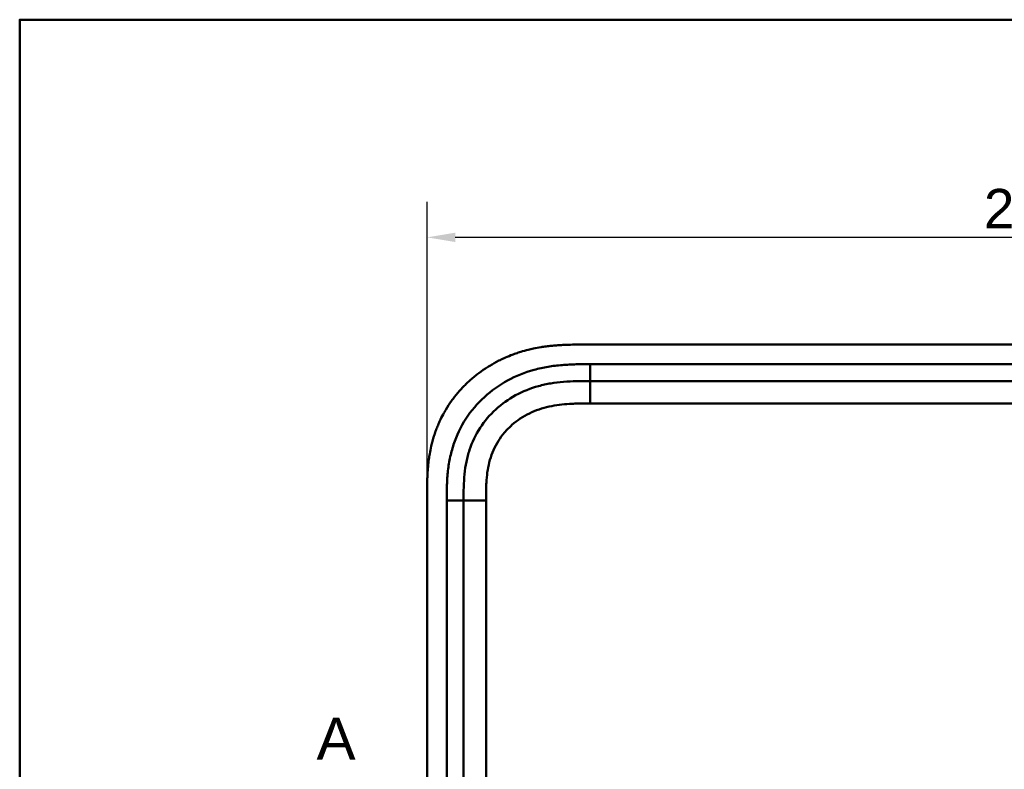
# Model space of a CAD drawing. Header units: millimetres. Extents: x 20 to 833, y 20 to 574.
# Tile 4 of 21: x 20 to 195, y 440 to 574. Entities that reach past the tile are written whole.
import ezdxf

# ---------------------------------------------------------------- set-up
doc = ezdxf.new("R2010")
doc.units = ezdxf.units.MM
doc.header["$LTSCALE"] = 2
for name, color, linetype, lineweight in [('Bemaßungen(DIN)', 7, 'Continuous', 25), ('Schnittansichtslinien(DIN)', 7, 'Continuous', 70), ('Sichtbare Kanten(DIN)', 7, 'Continuous', 50), ('Sichtbare tangentiale Kanten(DIN)', 7, 'Continuous', 50), ('Skizziergeometrie(DIN)', 7, 'Continuous', 50)]:
    doc.layers.add(name, color=color, linetype=linetype, lineweight=lineweight)
doc.styles.add('Aktuell-DINGroßer Text', font='arial.ttf')
doc.styles.add('STANDARD-DIN~0', font='arial.ttf')
doc.dimstyles.new('CAD-LAN', dxfattribs={"dimscale": 2, "dimtxt": 3.5, "dimasz": 2.5, "dimexe": 3.175, "dimexo": 0, "dimgap": 0.8, "dimtad": 1, "dimrnd": 1e-08, "dimtxsty": 'STANDARD-DIN~0', "dimcen": 0.09, "dimdle": 10, "dimclrd": 250, "dimclre": 250, "dimclrt": 250, "dimadec": 0, "dimazin": 2, "dimtfac": 1, "dimtmove": 0, "dimatfit": 3, "dimfxl": 1, "dimtolj": 1, "dimtzin": 0, "dimlwd": 25, "dimlwe": 25, "dimarcsym": 0})

# ---------------------------------------------------------------- blocks, each defined once
blk = doc.blocks.new('Ränder Standardrahmen')
at = {"layer": 'Skizziergeometrie(DIN)', "flags": 128}
blk.add_lwpolyline([(10, 10), (10, 287), (410, 287), (410, 10), (10, 10)], dxfattribs=at)
blk = doc.blocks.new('*D23')
at = {"layer": 'Bemaßungen(DIN)', "color": 250, "linetype": 'Continuous', "lineweight": 25, "true_color": 0x3f3f3f, "transparency": 16777216}
for p, q in [((92.61, 489.3), (92.61, 541.55)), ((306.61, 489.3), (306.61, 541.55)), ((301.61, 535.2), (97.61, 535.2))]:
    blk.add_line(p, q, dxfattribs=at)
at = {"layer": 'Bemaßungen(DIN)', "color": 250, "linetype": 'Continuous', "true_color": 0x3f3f3f, "transparency": 16777216}
for points in [[(97.61, 536.03), (97.61, 534.36), (92.61, 535.2)], [(301.61, 536.03), (301.61, 534.36), (306.61, 535.2)]]:
    blk.add_solid(points, dxfattribs=at)
at = {"layer": 'Defpoints', "color": 0, "linetype": 'Continuous', "transparency": 16777216}
for p in [(92.61, 535.2), (92.61, 489.3), (306.61, 489.3)]:
    blk.add_point(p, dxfattribs=at)
at = {"layer": 'Bemaßungen(DIN)', "color": 250, "linetype": 'Continuous', "lineweight": 25, "true_color": 0x3f3f3f, "transparency": 16777216, "insert": (191.83, 543.83), "char_height": 7, "attachment_point": 1, "style": 'STANDARD-DIN~0'}
blk.add_mtext('\\A1;214', dxfattribs=at)
blk = doc.blocks.new('2DTransSchnitt0')
at = {"layer": 'Schnittansichtslinien(DIN)', "insert": (36.452, 221.047), "char_height": 3.734, "attachment_point": 7, "style": 'Aktuell-DINGroßer Text'}
blk.add_mtext('A', dxfattribs=at)

msp = doc.modelspace()

# ---------------------------------------------------------------- linework, layer by layer
at = {"layer": 'Sichtbare Kanten(DIN)'}
for p, q in [((279.57, 516.082), (120.647, 516.082)), ((266.57, 509.582), (121.647, 509.582)), ((92.608, 489.298), (92.608, 297.867)), ((99.108, 488.298), (99.108, 298.867))]:
    msp.add_line(p, q, dxfattribs=at)
for points, knots in [([(120.647, 516.082), (120.049, 516.083), (118.998, 516.082), (117.787, 516.057), (116.874, 516.021), (116.265, 515.988), (115.502, 515.934), (114.891, 515.88), (114.128, 515.797), (113.517, 515.717), (112.603, 515.576), (111.691, 515.405), (110.485, 515.128), (109.588, 514.88), (108.701, 514.599), (108.114, 514.395), (107.243, 514.065), (106.384, 513.702), (105.123, 513.097), (104.033, 512.493), (102.718, 511.66), (101.707, 510.932), (100.5, 509.949), (99.582, 509.104), (98.501, 507.98), (97.693, 507.029), (96.759, 505.78), (96.074, 504.735), (95.381, 503.512), (94.963, 502.674), (94.581, 501.819), (94.344, 501.241), (94.071, 500.51), (93.871, 499.919), (93.644, 499.173), (93.481, 498.573), (93.264, 497.666), (93.081, 496.752), (92.893, 495.527), (92.791, 494.607), (92.716, 493.688), (92.678, 493.076), (92.644, 492.313), (92.627, 491.705), (92.614, 490.949), (92.608, 490.195), (92.608, 489.596), (92.608, 489.298)], [0.00000945, 0.00000945, 0.00000945, 0.00000945, 0.04167564, 0.07292528, 0.08334182, 0.10417491, 0.11459146, 0.13542455, 0.1458411, 0.16667419, 0.17709074, 0.20834038, 0.22917347, 0.26042311, 0.27083965, 0.29167275, 0.30208929, 0.33333893, 0.35417202, 0.39583821, 0.4166713, 0.45833749, 0.47917058, 0.52083676, 0.54166985, 0.58333604, 0.60416913, 0.64583532, 0.66666841, 0.69791805, 0.70833459, 0.72916769, 0.73958423, 0.76041733, 0.77083387, 0.79166696, 0.80208351, 0.83333315, 0.85416624, 0.88541588, 0.89583243, 0.91666552, 0.92708206, 0.94791516, 0.9583317, 0.9791648, 0.99999789, 0.99999789, 0.99999789, 0.99999789]), ([(121.647, 509.582), (120.841, 509.582), (119.245, 509.581), (116.908, 509.474), (114.643, 509.197), (111.725, 508.56), (108.291, 507.198), (104.707, 504.655), (101.877, 501.312), (100.318, 498.034), (99.57, 495.205), (99.24, 492.988), (99.11, 490.682), (99.108, 489.098), (99.108, 488.298)], [18.3883596, 18.3883596, 18.3883596, 18.3883596, 18.6318617, 18.875363, 19.1188643, 19.3623656, 19.8493681, 20.3363707, 20.8233732, 21.3103757, 21.553877, 21.7973783, 22.0408796, 22.2843823, 22.2843823, 22.2843823, 22.2843823])]:
    msp.add_open_spline(points, degree=3, knots=knots, dxfattribs=at)
at = {"layer": 'Sichtbare tangentiale Kanten(DIN)'}
for p, q in [((121.647, 512.582), (266.57, 512.582)), ((121.647, 509.582), (121.647, 512.582)), ((121.646, 505.582), (121.646, 509.582)), ((266.57, 505.582), (121.646, 505.582)), ((96.108, 298.867), (96.108, 488.298)), ((99.108, 488.298), (96.108, 488.298)), ((103.108, 488.298), (99.108, 488.298)), ((103.108, 488.298), (103.108, 298.867))]:
    msp.add_line(p, q, dxfattribs=at)
for points, knots in [([(96.108, 488.298), (96.108, 489.098), (96.109, 490.745), (96.25, 493.278), (96.624, 495.802), (97.491, 499.091), (99.329, 502.96), (102.662, 506.893), (106.853, 509.864), (110.832, 511.438), (114.148, 512.161), (116.67, 512.468), (119.194, 512.581), (120.841, 512.582), (121.647, 512.582)], [18.388359, 18.388359, 18.388359, 18.388359, 18.6318621, 18.8753634, 19.1188646, 19.3623659, 19.8493685, 20.336371, 20.8233735, 21.3103761, 21.5538774, 21.7973786, 22.0408799, 22.2843826, 22.2843826, 22.2843826, 22.2843826]), ([(121.646, 505.582), (121.483, 505.582), (121.319, 505.582), (121.156, 505.582), (120.713, 505.582), (120.27, 505.58), (119.828, 505.574), (119.675, 505.571), (119.523, 505.569), (119.371, 505.565), (119.294, 505.563), (119.218, 505.561), (119.142, 505.559), (119.066, 505.557), (118.99, 505.555), (118.91, 505.552), (118.601, 505.542), (118.306, 505.53), (118.001, 505.512), (117.993, 505.511), (117.986, 505.511), (117.978, 505.511), (117.361, 505.475), (116.773, 505.423), (116.18, 505.347), (116.171, 505.346), (116.161, 505.345), (116.152, 505.343), (115.552, 505.266), (114.96, 505.165), (114.37, 505.034), (114.365, 505.032), (114.36, 505.031), (114.354, 505.03), (113.755, 504.896), (113.159, 504.73), (112.579, 504.532), (112.576, 504.53), (112.572, 504.529), (112.569, 504.528), (111.982, 504.327), (111.401, 504.088), (110.842, 503.816), (110.283, 503.543), (109.739, 503.233), (109.219, 502.888), (108.699, 502.544), (108.201, 502.163), (107.734, 501.751), (107.263, 501.337), (106.818, 500.885), (106.413, 500.409), (106.008, 499.934), (105.635, 499.426), (105.304, 498.898), (104.975, 498.373), (104.682, 497.819), (104.432, 497.255), (104.185, 496.696), (103.976, 496.112), (103.806, 495.524), (103.805, 495.52), (103.804, 495.516), (103.803, 495.511), (103.637, 494.934), (103.508, 494.346), (103.41, 493.753), (103.408, 493.744), (103.407, 493.735), (103.405, 493.726), (103.309, 493.137), (103.243, 492.548), (103.197, 491.931), (103.197, 491.924), (103.196, 491.916), (103.196, 491.909), (103.174, 491.604), (103.158, 491.31), (103.145, 491.009), (103.133, 490.698), (103.124, 490.39), (103.119, 490.082), (103.108, 489.485), (103.108, 488.891), (103.108, 488.298)], [0, 0, 0, 0, 0.0490671, 0.0490671, 0.0490671, 0.1818725, 0.1818725, 0.1818725, 0.2275822, 0.2275822, 0.2275822, 0.2504376, 0.2504376, 0.2504376, 0.2732931, 0.2732931, 0.2732931, 0.3625526, 0.3625526, 0.3625526, 0.3647147, 0.3647147, 0.3647147, 0.5447737, 0.5447737, 0.5447737, 0.5475879, 0.5475879, 0.5475879, 0.7297386, 0.7297386, 0.7297386, 0.7313885, 0.7313885, 0.7313885, 0.9165146, 0.9165146, 0.9165146, 0.9175992, 0.9175992, 0.9175992, 1.1050076, 1.1050076, 1.1050076, 1.2924792, 1.2924792, 1.2924792, 1.4799717, 1.4799717, 1.4799717, 1.6686885, 1.6686885, 1.6686885, 1.8566662, 1.8566662, 1.8566662, 2.0435313, 2.0435313, 2.0435313, 2.2286199, 2.2286199, 2.2286199, 2.2299464, 2.2299464, 2.2299464, 2.4117448, 2.4117448, 2.4117448, 2.4144628, 2.4144628, 2.4144628, 2.594816, 2.594816, 2.594816, 2.5970115, 2.5970115, 2.5970115, 2.6862568, 2.6862568, 2.6862568, 2.7781066, 2.7781066, 2.7781066, 2.9561096, 2.9561096, 2.9561096, 2.9561096])]:
    msp.add_open_spline(points, degree=3, knots=knots, dxfattribs=at)

# ---------------------------------------------------------------- block references
at = {"xscale": 2, "yscale": 2, "zscale": 2}
msp.add_blockref('Ränder Standardrahmen', (0, 0), dxfattribs=at)
at = {"layer": 'Schnittansichtslinien(DIN)', "xscale": 2, "yscale": 2, "zscale": 2}
msp.add_blockref('2DTransSchnitt0', (0, 0), dxfattribs=at)

# ---------------------------------------------------------------- dimensions: what is measured, and where the dimension line sits
at = {"layer": 'Bemaßungen(DIN)', "color": 250, "linetype": 'Continuous', "lineweight": 25, "true_color": 0x3f3f3f}
dim = msp.add_linear_dim(base=(92.608, 535.197), p1=(306.608, 489.298), p2=(92.608, 489.298), angle=180, dimstyle='CAD-LAN', override={"dimgap": 0.8, "dimdec": 2, "dimtol": 0, "dimlim": 0, "dimtp": 0, "dimtm": 0, "dimtdec": 2, "dimtofl": 0, "dimatfit": 1}, dxfattribs=at)
dim.commit()
dim.dimension.update_dxf_attribs({"geometry": '*D23', "text_midpoint": (199.608, 535.197), "dimtype": 160})

doc.saveas('drawing.dxf')
